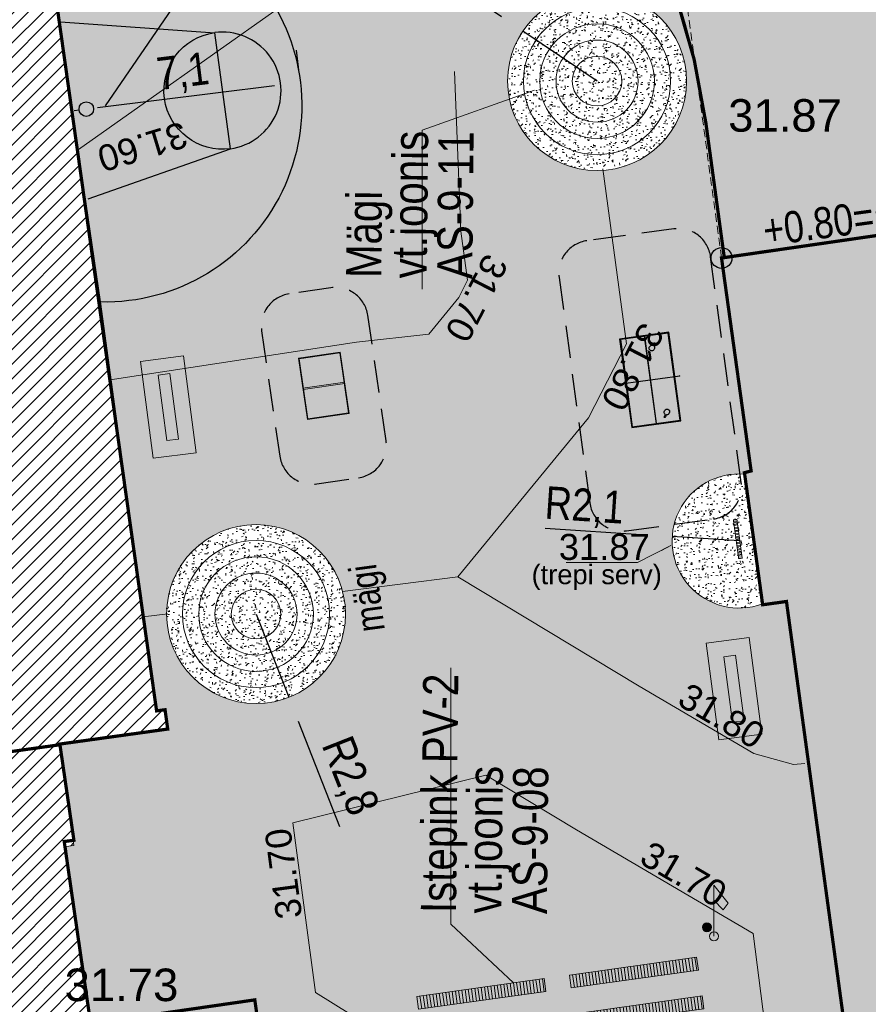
# Model space of a CAD drawing. Header units: metres. Extents: x 737835 to 905050, y 6570742 to 6590316.
# Tile 24 of 64: x 737999 to 738025, y 6590015 to 6590046. Entities that reach past the tile are written whole.
import ezdxf

# ---------------------------------------------------------------- set-up
doc = ezdxf.new("R2010")
doc.units = ezdxf.units.M
doc.header["$LTSCALE"] = 0.5
doc.linetypes.add('ACAD_ISO10W100', pattern=[18, 12, -3, 0, -3])
doc.linetypes.add('DASHED', pattern=[0.75, 0.5, -0.25])
for name, color, linetype in [('00_jooned', 7, 'Continuous'), ('AR_hoone', 7, 'Continuous'), ('AR_hoone punktipilv', 1, 'Continuous'), ('AS_valimoobel PK', 7, 'Continuous')]:
    doc.layers.add(name, color=color, linetype=linetype)
for name, color, linetype, lineweight in [('AS_hoone_projekt PK', 2, 'ACAD_ISO10W100', 15), ('AS_hoone_projekt RG', 2, 'ACAD_ISO10W100', 15), ('AS_kattemärgistus', 8, 'Continuous', 9), ('AS_kõrgused künkad', 5, 'Continuous', 0), ('AS_lipumastid', 5, 'Continuous', 0), ('AS_mõõdud', 7, 'Continuous', 0), ('AS_teed', 7, 'Continuous', 13), ('AS_tekst', 7, 'Continuous', 0), ('AS_tänavavalgustid', 222, 'Continuous', 13), ('AS_vihmaveerenn', 6, 'Continuous', 30), ('TM-vertikaal', 5, 'Continuous', 35), ('TM-vertikaal-181548', 5, 'Continuous', 35)]:
    doc.layers.add(name, color=color, linetype=linetype, lineweight=lineweight)
doc.layers.add('AS_telliskatend PK', color=7, linetype='Continuous', lineweight=5, true_color=0xe79440)
doc.styles.add('GENERATED_STYLE_1', font='ARIALN.TTF')
doc.styles.add('Style-Arial Narrow', font='ARIALN.TTF')
doc.styles.add('TM_TXT', font='swissl.ttf')
doc.dimstyles.new('ISO-25', dxfattribs={"dimtxt": 2.5, "dimasz": 2.5, "dimexe": 1.25, "dimexo": 0.625, "dimtad": 1, "dimdec": 1, "dimtxsty": 'Standard', "dimcen": 2.5, "dimadec": 0, "dimazin": 0, "dimtfac": 1, "dimtdec": 1, "dimtmove": 0, "dimatfit": 3, "dimfxl": 1, "dimarcsym": 0})
pattern_1 = [(50, (0, 0), (0.546554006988, -0.047817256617), [0.05715, -0.62865]), (355, (0, 0), (-0.105730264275, 0.573170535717), [0.04572, -0.50292175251]), (100.4514447, (0.04555, -0.004), (0.44082374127, 0.525353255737), [0.0485700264, -0.5342707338]), (46.1842, (0, 0.1524), (0.813237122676, -0.1261269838), [0.085725, -0.942975]), (96.63555761, (0.0678, 0.1419), (0.71221240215, 0.74227837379), [0.07285506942, -0.80140682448]), (351.18415117, (0, 0.1524), (0.7122124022, 0.74227837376), [0.06857990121, -0.75437919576]), (21, (0.0762, 0.1143), (0.454843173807, -0.30679559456), [0.05715, -0.62865]), (326, (0.0762, 0.1143), (0.185406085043, 0.552563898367), [0.04572, -0.50292]), (71.451445, (0.1141, 0.08873), (0.640249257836, 0.245768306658), [0.0485700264, -0.5342698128]), (37.5, (0, 0), (0.009265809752, 0.2536651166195), [0, -0.496824, 0, -0.51054, 0, -0.504825]), (7.5, (0, 0), (0.200458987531, 0.300541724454), [0, -0.291084, 0, -0.485394, 0, -0.192405]), (327.5, (-0.16993, 0), (0.4067717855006, -0.017186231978), [0, -0.1905, 0, -0.59436, 0, -0.78867]), (317.5, (-0.24613, 0), (0.444387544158, 0.0762794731), [0, -0.24765, 0, -0.394716, 0, -0.56007])]

# ---------------------------------------------------------------- blocks, each defined once
blk = doc.blocks.new('lauatennis')
for points in [[(1726, 64), (1726, 2807), (201, 2807), (201, 64)], [(1706, 84), (1706, 2787), (221, 2787), (221, 84)]]:
    blk.add_lwpolyline(points, close=True)
for points in [[(962, 2787), (962, 84)], [(965, 2787), (965, 84)], [(49, 1436), (1879, 1436)], [(1859, 1440), (1879, 1440), (1879, 1432), (1859, 1432), (1859, 1440)]]:
    blk.add_lwpolyline(points)
for points in [[(1093, 2326, -0.386408), (1070, 2432), (1079, 2444, -0.11855), (1126, 2480, -0.157666), (1162, 2484, 0.297479), (1194, 2496, -0.00736), (1223, 2535, 0.016405), (1232, 2547, -0.45052), (1252, 2548, -0.45052), (1256, 2530, 0.016405), (1248, 2517, -0.00736), (1221, 2477, 0.297479), (1219, 2443, -0.157666), (1227, 2407, -0.11855), (1209, 2351), (1200, 2339, -0.386408)], [(1382, 465, -0.386408), (1414, 362), (1406, 349, -0.11855), (1362, 309, -0.157666), (1327, 302, 0.297479), (1295, 287, -0.00736), (1270, 246, 0.016405), (1262, 233, -0.45052), (1243, 230, -0.45052), (1236, 248, 0.016405), (1244, 262, -0.00736), (1267, 303, 0.297479), (1266, 338, -0.157666), (1255, 373, -0.11855), (1269, 430), (1277, 443, -0.386408)]]:
    blk.add_lwpolyline(points, format="xyb", close=True)
blk = doc.blocks.new('pingid')
at = {"layer": 'AS_valimoobel PK', "lineweight": 13}
blk.add_lwpolyline([(738016.671, 6590008.295), (738016.726, 6590007.899), (738012.815, 6590007.35), (738012.759, 6590007.747)], close=True, dxfattribs=at)
at = {"layer": 'AS_valimoobel PK', "color": 34, "linetype": 'Continuous', "lineweight": 0}
for points in [[(738014.542, 6590007.997), (738014.597, 6590007.6)], [(738014.641, 6590008.01), (738014.696, 6590007.614)], [(738014.74, 6590008.024), (738014.795, 6590007.628)], [(738014.839, 6590008.038), (738014.894, 6590007.642)], [(738014.938, 6590008.052), (738014.993, 6590007.656)], [(738015.037, 6590008.066), (738015.092, 6590007.67)], [(738015.136, 6590008.08), (738015.191, 6590007.684)], [(738015.235, 6590008.094), (738015.29, 6590007.698)], [(738015.334, 6590008.108), (738015.389, 6590007.712)], [(738015.433, 6590008.122), (738015.488, 6590007.725)], [(738015.532, 6590008.135), (738015.587, 6590007.739)], [(738015.631, 6590008.149), (738015.686, 6590007.753)], [(738015.73, 6590008.163), (738015.786, 6590007.767)], [(738015.829, 6590008.177), (738015.885, 6590007.781)], [(738015.928, 6590008.191), (738015.984, 6590007.795)], [(738016.027, 6590008.205), (738016.083, 6590007.809)], [(738016.126, 6590008.219), (738016.182, 6590007.823)], [(738016.225, 6590008.233), (738016.281, 6590007.837)], [(738016.324, 6590008.247), (738016.38, 6590007.85)], [(738016.423, 6590008.26), (738016.479, 6590007.864)], [(738016.522, 6590008.274), (738016.578, 6590007.878)], [(738016.621, 6590008.288), (738016.677, 6590007.892)], [(738012.858, 6590007.76), (738012.914, 6590007.364)], [(738012.957, 6590007.774), (738013.013, 6590007.378)], [(738013.056, 6590007.788), (738013.112, 6590007.392)], [(738013.155, 6590007.802), (738013.211, 6590007.406)], [(738013.254, 6590007.816), (738013.31, 6590007.42)], [(738013.353, 6590007.83), (738013.409, 6590007.434)], [(738013.452, 6590007.844), (738013.508, 6590007.448)], [(738013.551, 6590007.858), (738013.607, 6590007.462)], [(738013.65, 6590007.872), (738013.706, 6590007.475)], [(738013.749, 6590007.885), (738013.805, 6590007.489)], [(738013.848, 6590007.899), (738013.904, 6590007.503)], [(738013.947, 6590007.913), (738014.003, 6590007.517)], [(738014.046, 6590007.927), (738014.102, 6590007.531)], [(738014.145, 6590007.941), (738014.201, 6590007.545)], [(738014.245, 6590007.955), (738014.3, 6590007.559)], [(738014.344, 6590007.969), (738014.399, 6590007.573)], [(738014.443, 6590007.983), (738014.498, 6590007.587)]]:
    blk.add_lwpolyline(points, dxfattribs=at)
blk = doc.blocks.new('A$C2A7712CE')
at = {"lineweight": 0}
for p, q in [((0, 0.75), (0, 2.25)), ((0, 2.25), (0.622, 1.46)), ((0.405, 1.167), (0, 1.586)), ((0.622, 1.46), (0.405, 1.167)), ((0, 0), (0, 0.998))]:
    blk.add_line(p, q, dxfattribs=at)
blk.add_circle((0, 0), 0.2, dxfattribs=at)
blk = doc.blocks.new('A$C3fe625b8')
at = {"layer": '00_jooned', "color": 1, "linetype": 'DASHED', "lineweight": 13}
blk.add_lwpolyline([(70.918, -11.642), (66.928, 17.589), (77.586, 19.044), (81.565, -10.101)], close=True, dxfattribs=at)
at = {"layer": '00_jooned', "color": 1, "linetype": 'Continuous', "lineweight": 13}
for points in [[(93.439, -44.046), (90.473, -22.879), (90.971, -22.81), (89.648, -13.234), (82.148, -14.408), (81.567, -10.116), (81.565, -10.101), (70.918, -11.642), (71.828, -18.189), (71.619, -18.218), (72.183, -22.304), (72.914, -22.203), (75.037, -37.73)], [(57.956, -44.222), (56.57, -34.451), (41.221, -36.681)]]:
    blk.add_lwpolyline(points, dxfattribs=at)
blk = doc.blocks.new('*D144')
at = {"layer": 'AS_mõõdud', "color": 0, "lineweight": -2, "transparency": 16777216}
for p, q in [((738007.151, 6590050.591), (738005.84, 6590048.675)), ((738001.981, 6590043.036), (738005.388, 6590048.015))]:
    blk.add_line(p, q, dxfattribs=at)
at = {"layer": 'AS_mõõdud', "color": 0, "transparency": 16777216}
blk.add_solid([(738005.73, 6590048.75), (738005.95, 6590048.6), (738005.388, 6590048.015)], dxfattribs=at)
at = {"layer": 'Defpoints', "color": 0, "transparency": 16777216}
for p in [(738005.388, 6590048.015), (738001.981, 6590043.036)]:
    blk.add_point(p, dxfattribs=at)
at = {"layer": 'AS_mõõdud', "color": 0, "transparency": 16777216, "insert": (738006.217, 6590050.308), "char_height": 1, "attachment_point": 5, "rotation": 55.6129, "style": 'Style-Arial Narrow'}
blk.add_mtext('R6', dxfattribs=at)
blk = doc.blocks.new('*D145')
at = {"layer": 'AS_mõõdud', "color": 0, "lineweight": -2, "transparency": 16777216}
for p, q in [((738015.493, 6590030.051), (738018.606, 6590029.846)), ((738021.463, 6590029.657), (738019.404, 6590029.793))]:
    blk.add_line(p, q, dxfattribs=at)
at = {"layer": 'AS_mõõdud', "color": 0, "transparency": 16777216}
blk.add_solid([(738018.615, 6590029.979), (738018.597, 6590029.713), (738019.404, 6590029.793)], dxfattribs=at)
at = {"layer": 'Defpoints', "color": 0, "transparency": 16777216}
for p in [(738019.404, 6590029.793), (738021.463, 6590029.657)]:
    blk.add_point(p, dxfattribs=at)
at = {"layer": 'AS_mõõdud', "color": 0, "transparency": 16777216, "insert": (738016.697, 6590030.674), "char_height": 1, "attachment_point": 5, "rotation": 356.2218, "style": 'Style-Arial Narrow'}
blk.add_mtext('R2,1', dxfattribs=at)
blk = doc.blocks.new('*D146')
at = {"layer": 'AS_mõõdud', "color": 0, "lineweight": -2, "transparency": 16777216}
for p, q in [((738011.434, 6590047.619), (738014.151, 6590045.783)), ((738017.092, 6590043.795), (738014.814, 6590045.335))]:
    blk.add_line(p, q, dxfattribs=at)
at = {"layer": 'AS_mõõdud', "color": 0, "transparency": 16777216}
blk.add_solid([(738014.226, 6590045.893), (738014.076, 6590045.672), (738014.814, 6590045.335)], dxfattribs=at)
at = {"layer": 'Defpoints', "color": 0, "transparency": 16777216}
for p in [(738014.814, 6590045.335), (738017.092, 6590043.795)]:
    blk.add_point(p, dxfattribs=at)
at = {"layer": 'AS_mõõdud', "color": 0, "transparency": 16777216, "insert": (738012.803, 6590047.431), "char_height": 1, "attachment_point": 5, "rotation": 325.9491, "style": 'Style-Arial Narrow'}
blk.add_mtext('{\\fArial Narrow|b0|i0|c186|p39;R2}.{\\fArial Narrow|b0|i0|c186|p39;8}', dxfattribs=at)
blk = doc.blocks.new('*D148')
at = {"layer": 'AS_mõõdud', "color": 0, "lineweight": -2, "transparency": 16777216}
for p, q in [((738007.934, 6590044.053), (738007.848, 6590044.748)), ((738000.9, 6590043.186), (738000.815, 6590043.881)), ((738001.731, 6590042.986), (738007.177, 6590043.658))]:
    blk.add_line(p, q, dxfattribs=at)
at = {"layer": 'AS_mõõdud', "color": 0, "transparency": 16777216}
for points in [[(738007.16, 6590043.79), (738007.193, 6590043.525), (738007.971, 6590043.756)], [(738001.715, 6590043.118), (738001.747, 6590042.854), (738000.937, 6590042.888)]]:
    blk.add_solid(points, dxfattribs=at)
at = {"layer": 'Defpoints', "color": 0, "transparency": 16777216}
for p in [(738007.971, 6590043.756), (738007.971, 6590043.756), (738000.937, 6590042.888)]:
    blk.add_point(p, dxfattribs=at)
at = {"layer": 'AS_mõõdud', "color": 0, "transparency": 16777216, "insert": (738004.368, 6590044.018), "char_height": 1, "attachment_point": 5, "rotation": 7.0297, "style": 'Style-Arial Narrow'}
blk.add_mtext('7,1', dxfattribs=at)
blk = doc.blocks.new('*D150')
at = {"layer": 'AS_mõõdud', "color": 0, "lineweight": -2, "transparency": 16777216}
for p, q in [((738006.608, 6590027.41), (738007.615, 6590024.851)), ((738009.184, 6590020.869), (738007.909, 6590024.107))]:
    blk.add_line(p, q, dxfattribs=at)
at = {"layer": 'AS_mõõdud', "color": 0, "transparency": 16777216}
blk.add_solid([(738008.033, 6590024.156), (738007.785, 6590024.058), (738007.615, 6590024.851)], dxfattribs=at)
at = {"layer": 'Defpoints', "color": 0, "transparency": 16777216}
for p in [(738006.608, 6590027.41), (738007.615, 6590024.851)]:
    blk.add_point(p, dxfattribs=at)
at = {"layer": 'AS_mõõdud', "color": 0, "transparency": 16777216, "insert": (738009.438, 6590022.409), "char_height": 1, "attachment_point": 5, "rotation": 291.4969, "style": 'Style-Arial Narrow'}
blk.add_mtext('R2,8', dxfattribs=at)

msp = doc.modelspace()

# ---------------------------------------------------------------- hatches: boundary and pattern name
at = {"layer": 'AS_hoone_projekt PK', "lineweight": 15, "true_color": 0xa0c6cf}
h = msp.add_hatch(color=9, dxfattribs=at)
h.dxf.hatch_style = 1
h.paths.add_polyline_path([(737991.221, 6590013.319), (738001.742, 6590014.848), (738006.57, 6590015.549), (738007.956, 6590005.778), (738010.079, 6590006.073), (738025.395, 6590008.225), (738024.831, 6590012.241), (738025.037, 6590012.27), (738022.914, 6590027.797), (738022.183, 6590027.696), (738021.623, 6590031.756), (738021.828, 6590031.811), (738020.918, 6590038.358), (738031.565, 6590039.899), (738032.148, 6590035.592), (738039.648, 6590036.766), (738040.971, 6590027.19), (738040.473, 6590027.121), (738041.64, 6590018.796), (738042.094, 6590018.864), (738042.25, 6590017.831), (738041.784, 6590017.761), (738042.136, 6590015.251), (738042.631, 6590015.32), (738042.777, 6590014.274), (738042.283, 6590014.205), (738043.439, 6590005.954), (738043.938, 6590006.024), (738045.291, 6589996.459), (738034.732, 6589994.893), (738034.697, 6589995.13), (738016.426, 6589992.546), (738016.452, 6589992.358), (738005.881, 6589990.874), (738005.85, 6589991.095), (737994.572, 6589989.499)])
at = {"layer": 'AS_hoone_projekt RG'}
h = msp.add_hatch(color=2, dxfattribs=at)
h.dxf.hatch_style = 1
edge = h.paths.add_edge_path()
edge.add_line((737980.136, 6590036.826), (737979.804, 6590036.782))
edge.add_line((737979.804, 6590036.782), (737974.279, 6590077.254))
edge.add_line((737974.279, 6590077.254), (738025.466, 6590084.242))
edge.add_line((738025.466, 6590084.242), (738031.52, 6590039.892))
edge.add_line((738031.52, 6590039.892), (738021.003, 6590038.369))
edge.add_line((738021.003, 6590038.369), (738020.437, 6590042.511))
edge.add_arc((738000.053, 6590039.753), 20.57, 7.7063, 96.2793)
edge.add_line((737997.803, 6590060.199), (737997.094, 6590060.102))
edge.add_arc((738001.09, 6590039.543), 20.944, 101.0006, 169.898)
edge.add_arc((738004.903, 6590038.565), 24.871, 169.2196, 180.7948)
edge.add_arc((737997.55, 6590038.789), 17.525, 181.861, 186.4331)
at = {"layer": 'AS_hoone_projekt RG', "lineweight": 15}
h = msp.add_hatch(dxfattribs=at)
h.set_pattern_fill('ANSI31', color=252, scale=0.1)
h.set_pattern_definition([(45, (0, 0), (-0.224506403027, 0.224506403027), [])])
h.paths.add_polyline_path([(737983.264, 6590027.214), (737983.224, 6590027.664), (737990.057, 6590028.652), (737987.607, 6590046.552), (737987.31, 6590046.51), (737987.235, 6590047.037), (738000.402, 6590048.859), (738000.478, 6590048.342), (738000.181, 6590048.298), (738003.551, 6590024.434), (738003.811, 6590024.469), (738003.893, 6590023.875), (738000.577, 6590023.414), (738001.009, 6590020.3), (738000.766, 6590020.271), (738001.524, 6590014.816), (737991.221, 6590013.319), (737991.275, 6590012.936), (737985.429, 6590012.194), (737985.355, 6590012.725), (737985.745, 6590012.781), (737983.688, 6590027.193), (737983.292, 6590027.136), (737983.196, 6590027.692), (737990.057, 6590028.652), (737983.196, 6590027.692)])
at = {"layer": 'AS_teed', "lineweight": 9, "true_color": 0xf27172}
h = msp.add_hatch(dxfattribs=at)
h.set_pattern_fill('AR-CONC', color=11, scale=0.003)
h.set_pattern_definition(pattern_1)
edge = h.paths.add_edge_path()
edge.add_line((738001.826, 6590037.005), (738000.181, 6590048.298))
edge.add_line((738000.181, 6590048.298), (738000.478, 6590048.342))
edge.add_line((738000.478, 6590048.342), (738000.402, 6590048.859))
edge.add_arc((738001.981, 6590043.036), 6.033, -91.4688, 105.1675, ccw=False)
h = msp.add_hatch(dxfattribs=at)
h.set_pattern_fill('AR-CONC', color=11, scale=0.003)
h.set_pattern_definition(pattern_1)
edge = h.paths.add_edge_path()
edge.add_arc((738017.092, 6590043.795), 2.75, 0, 360)
h = msp.add_hatch(dxfattribs=at)
h.set_pattern_fill('AR-CONC', color=11, scale=0.003)
h.set_pattern_definition([(50, (0, 0), (0.546554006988, -0.047817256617), [0.05715, -0.62865]), (355, (0, 0), (-0.105730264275, 0.573170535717), [0.04572, -0.50292175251]), (100.4514447, (0.04555, -0.004), (0.44082374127, 0.525353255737), [0.0485700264, -0.5342707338]), (46.1842, (0, 0.1524), (0.813237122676, -0.1261269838), [0.085725, -0.942975]), (96.63555761, (0.0678, 0.1419), (0.71221240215, 0.74227837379), [0.07285506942, -0.80140682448]), (351.18415117, (0, 0.1524), (0.7122124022, 0.74227837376), [0.06857990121, -0.75437919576]), (21, (0.0762, 0.1143), (0.454843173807, -0.30679559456), [0.05715, -0.62865]), (326, (0.0762, 0.1143), (0.185406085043, 0.552563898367), [0.04572, -0.50292]), (71.451445, (0.1141, 0.08873), (0.640249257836, 0.245768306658), [0.0485700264, -0.5342698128]), (37.5, (0, 0), (0.009265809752, 0.2536651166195), [0, -0.496824, 0, -0.51054, 0, -0.504825]), (7.5, (0, 0), (0.200458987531, 0.300541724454), [0, -0.291084, 0, -0.485394, 0, -0.192405]), (327.5, (-0.16993, 0), (0.4067717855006, -0.017186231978), [0, -0.1905, 0, -0.59436, 0, -0.78867]), (317.5, (-0.24613, 0), (0.444387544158, 0.0762794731), [0, -0.24765, 0, -0.394716, 0, -0.56007])])
edge = h.paths.add_edge_path()
edge.add_line((738021.628, 6590031.714), (738022.173, 6590027.723))
edge.add_arc((738021.461, 6590029.658), 2.062, 85.3539, 290.1933, ccw=False)
h = msp.add_hatch(dxfattribs=at)
h.set_pattern_fill('AR-CONC', color=11, scale=0.003)
h.set_pattern_definition(pattern_1)
edge = h.paths.add_edge_path()
edge.add_arc((738006.608, 6590027.41), 2.75, 0, 360)
at = {"layer": 'AS_telliskatend PK', "true_color": 0xe79440}
h = msp.add_hatch(dxfattribs=at)
h.set_pattern_fill('AR-HBONE', color=33, scale=0.003)
edge = h.paths.add_edge_path(flags=16)
edge.add_arc((738017.092, 6590043.795), 2.75, 0, 360)
edge = h.paths.add_edge_path(flags=16)
edge.add_arc((738006.608, 6590027.41), 2.75, 0, 360)
edge = h.paths.add_edge_path()
edge.add_line((737981.072, 6590027.394), (737983.224, 6590027.664))
edge.add_line((737983.224, 6590027.664), (737990.072, 6590028.609))
edge.add_line((737990.072, 6590028.609), (737987.607, 6590046.552))
edge.add_line((737987.607, 6590046.552), (737987.31, 6590046.51))
edge.add_line((737987.31, 6590046.51), (737987.235, 6590047.037))
edge.add_line((737987.235, 6590047.037), (738000.402, 6590048.859))
edge.add_arc((738001.981, 6590043.036), 6.033, -91.469, 105.1676, ccw=False)
edge.add_line((738001.826, 6590037.005), (738003.551, 6590024.434))
edge.add_line((738003.551, 6590024.434), (738003.811, 6590024.469))
edge.add_line((738003.811, 6590024.469), (738003.894, 6590023.873))
edge.add_line((738003.894, 6590023.873), (738000.577, 6590023.412))
edge.add_line((738000.577, 6590023.412), (738001.009, 6590020.3))
edge.add_line((738001.009, 6590020.3), (738000.767, 6590020.266))
edge.add_line((738000.767, 6590020.266), (738001.524, 6590014.816))
edge.add_line((738001.524, 6590014.816), (738006.57, 6590015.549))
edge.add_line((738006.57, 6590015.549), (738007.956, 6590005.778))
edge.add_line((738007.956, 6590005.778), (738025.395, 6590008.225))
edge.add_line((738025.395, 6590008.225), (738024.831, 6590012.241))
edge.add_line((738024.831, 6590012.241), (738025.037, 6590012.27))
edge.add_line((738025.037, 6590012.27), (738022.914, 6590027.797))
edge.add_line((738022.914, 6590027.797), (738022.183, 6590027.696))
edge.add_line((738022.183, 6590027.696), (738022.173, 6590027.723))
edge.add_arc((738021.461, 6590029.658), 2.062, 85.3538, 290.1934, ccw=False)
edge.add_line((738021.628, 6590031.714), (738021.619, 6590031.782))
edge.add_line((738021.619, 6590031.782), (738021.828, 6590031.811))
edge.add_line((738021.828, 6590031.811), (738020.918, 6590038.358))
edge.add_line((738020.918, 6590038.358), (738021.003, 6590038.37))
edge.add_line((738021.003, 6590038.37), (738020.437, 6590042.511))
edge.add_arc((738000.145, 6590039.87), 20.463, 7.4145, 96.5711)
edge.add_line((737997.803, 6590060.199), (737997.803, 6590060.199))
edge.add_line((737997.803, 6590060.199), (737997.094, 6590060.102))
edge.add_arc((738001.091, 6590039.543), 20.944, 101.0013, 169.8973)
edge.add_arc((738005.04, 6590038.553), 25.008, 169.2514, 180.7629)
edge.add_arc((737996.197, 6590038.718), 16.17, 181.7655, 186.7203)
edge.add_line((737980.138, 6590036.826), (737979.804, 6590036.782))
edge.add_line((737979.804, 6590036.782), (737981.072, 6590027.394))
at = {"layer": 'AS_tänavavalgustid'}
h = msp.add_hatch(color=256, dxfattribs=at)
h.dxf.hatch_style = 1
h.paths.add_polyline_path([(738020.331, 6590017.782, 1), (738020.607, 6590017.782, 1)])
at = {"layer": 'AS_vihmaveerenn', "lineweight": 13, "ltscale": 0.5}
h = msp.add_hatch(dxfattribs=at)
h.set_pattern_fill('ANSI32', color=256, scale=0.01, angle=143)
h.set_pattern_definition([(188, (29.88436, 25.31004), (0.0132562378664, -0.0943230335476), []), (188, (29.8485, 25.33706), (0.0132562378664, -0.0943230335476), [])])
h.paths.add_polyline_path([(738021.283, 6590030.304), (738021.445, 6590029.115), (738021.554, 6590029.13), (738021.392, 6590030.319)])

# ---------------------------------------------------------------- linework, layer by layer
at = {"layer": 'AR_hoone', "color": 7, "linetype": 'Continuous', "lineweight": 30, "const_width": 0.1}
msp.add_lwpolyline([(737991.275, 6590012.936), (737985.429, 6590012.194), (737985.355, 6590012.725), (737985.751, 6590012.782), (737983.688, 6590027.193), (737983.292, 6590027.136), (737983.224, 6590027.664), (737990.072, 6590028.609), (737987.607, 6590046.552), (737987.31, 6590046.51), (737987.235, 6590047.037), (738000.402, 6590048.859), (738000.478, 6590048.342), (738000.181, 6590048.298), (738003.551, 6590024.434), (738003.811, 6590024.469), (738003.893, 6590023.875), (738000.577, 6590023.414), (738001.009, 6590020.456), (738000.711, 6590020.418), (738001.524, 6590014.816), (737991.221, 6590013.319)], close=True, dxfattribs=at)
msp.add_lwpolyline([(737990.057, 6590028.652), (737990.981, 6590022.05), (738000.573, 6590023.392)], dxfattribs=at)
at = {"layer": 'AR_hoone punktipilv', "color": 1, "lineweight": 30}
msp.add_circle((738020.918, 6590038.358), 0.321, dxfattribs=at)
at = {"layer": 'AS_hoone_projekt PK', "color": 7, "linetype": 'Continuous', "lineweight": 0, "const_width": 0.1}
msp.add_lwpolyline([(737980.136, 6590036.826), (737979.804, 6590036.782), (737974.279, 6590077.254), (738025.466, 6590084.242), (738031.52, 6590039.892), (738021.003, 6590038.369), (738020.437, 6590042.511, 0.406938), (737997.803, 6590060.199), (737997.803, 6590060.199), (737997.803, 6590060.199), (737997.803, 6590060.199), (737997.094, 6590060.102, 0.310017), (737980.471, 6590043.217, 0.050549), (737980.035, 6590038.22, 0.019953), (737980.136, 6590036.826)], format="xyb", close=True, dxfattribs=at)
at = {"layer": 'AS_hoone_projekt PK', "color": 7, "linetype": 'Continuous', "lineweight": 30, "const_width": 0.1}
for points in [[(738025.037, 6590012.27), (738022.914, 6590027.797), (738022.183, 6590027.696), (738021.623, 6590031.756), (738021.828, 6590031.811), (738020.918, 6590038.358), (738031.565, 6590039.899), (738032.148, 6590035.592), (738039.648, 6590036.766), (738040.971, 6590027.19), (738040.473, 6590027.121), (738041.64, 6590018.796), (738042.094, 6590018.864), (738042.25, 6590017.831), (738041.784, 6590017.761), (738042.136, 6590015.251)], [(738001.742, 6590014.848), (738006.57, 6590015.549), (738007.956, 6590005.778)]]:
    msp.add_lwpolyline(points, dxfattribs=at)
at = {"layer": 'AS_kattemärgistus', "color": 8, "lineweight": 30}
for p, q in [((738000.596, 6590045.615), (738005.337, 6590045.284)), ((738005.819, 6590041.717), (738005.337, 6590045.284)), ((738001.168, 6590042.904), (738001.019, 6590042.884)), ((738001.445, 6590040.177), (738005.819, 6590041.717))]:
    msp.add_line(p, q, dxfattribs=at)
for points in [[(738001.826, 6590037.005), (738000.181, 6590048.298), (738000.478, 6590048.342), (738000.402, 6590048.859, -1.15684), (738001.826, 6590037.005, 2.408944)], [(738000.402, 6590048.859, -1.15684), (738001.826, 6590037.005, -2.851261)]]:
    msp.add_lwpolyline(points, format="xyb", dxfattribs=at)
msp.add_circle((738001.391, 6590042.935), 0.225, dxfattribs=at)
at = {"layer": 'AS_kattemärgistus', "color": 8, "lineweight": 30, "extrusion": (0, 0, -1)}
msp.add_arc((-738005.578, 6590043.501), 1.8, 262.2991, 82.2991, dxfattribs=at)
at = {"layer": 'AS_kattemärgistus', "color": 8, "lineweight": 30}
msp.add_arc((738005.578, 6590043.501), 1.8, 277.7009, 97.7009, dxfattribs=at)
at = {"layer": 'AS_kõrgused künkad'}
for centre, radius in [((738017.092, 6590043.795), 2.262), ((738017.092, 6590043.795), 1.762), ((738017.092, 6590043.795), 1.262), ((738017.092, 6590043.795), 0.762), ((738006.608, 6590027.41), 2.262), ((738006.608, 6590027.41), 1.762), ((738006.608, 6590027.41), 1.262), ((738006.608, 6590027.41), 0.762)]:
    msp.add_circle(centre, radius, dxfattribs=at)
at = {"layer": 'AS_teed', "lineweight": 13}
for points in [[(738011.717, 6590037.398), (738011.717, 6590042.287), (738015.171, 6590043.52)], [(738012.595, 6590025.754), (738012.595, 6590017.873), (738014.52, 6590016.072)]]:
    msp.add_lwpolyline(points, dxfattribs=at)
at = {"layer": 'AS_teed'}
msp.add_lwpolyline([(738021.628, 6590031.714), (738022.173, 6590027.723, -1.244187), (738021.628, 6590031.714, 0.630793)], format="xyb", dxfattribs=at)
for centre in [(738017.092, 6590043.795), (738006.608, 6590027.41)]:
    msp.add_circle(centre, 2.75, dxfattribs=at)
at = {"layer": 'AS_telliskatend PK'}
for points in [[(738025.037, 6590012.27), (738022.914, 6590027.797), (738022.183, 6590027.696), (738022.173, 6590027.723, -1.244189), (738021.628, 6590031.714), (738021.619, 6590031.782), (738021.828, 6590031.811), (738020.918, 6590038.358), (738021.003, 6590038.37), (738020.437, 6590042.511, 0.409909), (737997.803, 6590060.199)], [(738000.402, 6590048.859, -1.156843), (738001.826, 6590037.005), (738003.551, 6590024.434), (738003.811, 6590024.469), (738003.894, 6590023.873), (738000.577, 6590023.412), (738001.009, 6590020.3), (738000.767, 6590020.266), (738001.524, 6590014.816), (738006.57, 6590015.549), (738007.956, 6590005.778)]]:
    msp.add_lwpolyline(points, format="xyb", dxfattribs=at)
at = {"layer": 'AS_tänavavalgustid'}
msp.add_circle((738020.469, 6590017.782), 0.138, dxfattribs=at)
at = {"layer": 'AS_valimoobel PK', "lineweight": 20}
for p, q in [((738008.047, 6590034.353), (738009.333, 6590034.541)), ((738008.053, 6590034.314), (738009.339, 6590034.501))]:
    msp.add_line(p, q, dxfattribs=at)
at = {"layer": 'AS_valimoobel PK', "color": 8, "linetype": 'DASHED', "ltscale": 4}
for points in [[(738015.925, 6590037.762), (738016.869, 6590030.826, 0.414214), (738017.995, 6590029.97), (738020.67, 6590030.334, 0.414214), (738021.526, 6590031.459), (738020.582, 6590038.395, 0.414214), (738019.457, 6590039.252), (738016.781, 6590038.888, 0.414214)], [(738010.607, 6590032.735), (738010.044, 6590036.595, 0.414214), (738008.911, 6590037.44), (738007.624, 6590037.253, 0.414214), (738006.779, 6590036.119), (738007.341, 6590032.26, 0.414214), (738008.475, 6590031.414), (738009.762, 6590031.602, 0.414214)]]:
    msp.add_lwpolyline(points, format="xyb", close=True, dxfattribs=at)
at = {"layer": 'AS_valimoobel PK', "lineweight": 18}
for points in [[(738003.448, 6590032.2), (738003.059, 6590035.174), (738004.378, 6590035.347), (738004.767, 6590032.372), (738003.448, 6590032.2)], [(738020.84, 6590023.54), (738020.451, 6590026.515), (738021.77, 6590026.687), (738022.158, 6590023.713), (738020.84, 6590023.54)]]:
    msp.add_lwpolyline(points, dxfattribs=at)
at = {"layer": 'AS_valimoobel PK', "lineweight": 20}
msp.add_lwpolyline([(738009.473, 6590033.581), (738009.199, 6590035.461), (738007.913, 6590035.273), (738008.187, 6590033.393), (738009.473, 6590033.581)], dxfattribs=at)
msp.add_lwpolyline([(738009.45, 6590033.598), (738009.182, 6590035.438), (738007.935, 6590035.257), (738008.204, 6590033.416)], close=True, dxfattribs=at)
at = {"layer": 'AS_valimoobel PK', "lineweight": 18}
for points in [[(738003.865, 6590032.742), (738003.602, 6590034.757), (738003.961, 6590034.804), (738004.224, 6590032.789)], [(738021.257, 6590024.083), (738020.993, 6590026.098), (738021.352, 6590026.145), (738021.616, 6590024.13)]]:
    msp.add_lwpolyline(points, close=True, dxfattribs=at)
at = {"layer": 'AS_vihmaveerenn', "linetype": 'Continuous', "lineweight": 0, "const_width": 0.03}
msp.add_lwpolyline([(738021.283, 6590030.304), (738021.445, 6590029.115), (738021.554, 6590029.13), (738021.392, 6590030.319), (738021.392, 6590030.319), (738021.283, 6590030.304), (738021.283, 6590030.304), (738021.283, 6590030.304)], dxfattribs=at)
at = {"layer": 'TM-vertikaal-181548', "color": 151, "linetype": 'Continuous', "lineweight": 9, "flags": 128}
for points, elevation in [([(738001.146, 6590041.697), (738007.33, 6590046.061), (738010.38, 6590050.136)], 31.6), ([(738002.128, 6590034.608), (738009.696, 6590035.772), (738011.917, 6590036.018), (738012.843, 6590037.146), (738013.114, 6590037.671), (738012.909, 6590039.183), (738012.708, 6590044.092)], 31.7), ([(738012.811, 6590028.558), (738016.828, 6590033.445), (738017.999, 6590035.723), (738017.273, 6590041.097)], 31.8), ([(738023.478, 6590022.819), (738023.132, 6590022.782), (738021.914, 6590023.123), (738018.382, 6590025.195), (738012.811, 6590028.558), (738009.265, 6590028.105)], 31.8), ([(738003.894, 6590027.418), (738003.136, 6590027.321), (738003.022, 6590027.253)], 31.8)]:
    msp.add_lwpolyline(points, dxfattribs=dict(at, elevation=elevation))
for points in [[(738019.364, 6590029.518), (738018.34, 6590028.992), (738016.144, 6590028.992)], [(738019.364, 6590029.518), (738019.071, 6590029.367)]]:
    msp.add_lwpolyline(points, dxfattribs=at)
at = {"layer": 'TM-vertikaal-181548', "color": 151, "linetype": 'Continuous', "lineweight": 9, "elevation": 31.7, "flags": 128}
msp.add_lwpolyline([(738016.025, 6590009.176), (738022.84, 6590010.132), (738021.89, 6590017.588), (738016.457, 6590020.776), (738013.672, 6590022.458), (738007.742, 6590020.993), (738008.44, 6590015.776), (738012.07, 6590013.514), (738016.025, 6590009.176)], close=True, dxfattribs=at)

# ---------------------------------------------------------------- block references
at = {"layer": 'AR_hoone punktipilv', "lineweight": 40}
msp.add_blockref('A$C3fe625b8', (737950, 6590050), dxfattribs=at)
at = {"layer": 'AS_lipumastid', "linetype": 'Continuous', "lineweight": 0, "xscale": 0.7, "yscale": 0.7, "zscale": 0.7}
msp.add_blockref('A$C2A7712CE', (738020.685, 6590017.504), dxfattribs=at)
at = {"layer": 'AS_valimoobel PK', "color": 7, "xscale": 0.001, "yscale": 0.001, "zscale": 0.001, "rotation": 7.747953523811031}
msp.add_blockref('lauatennis', (738017.966, 6590033.058), dxfattribs=at)
at = {"layer": 'AS_valimoobel PK', "lineweight": 30}
for p in [(3.481, 8.566), (-1.21, 7.909), (3.647, 7.378)]:
    msp.add_blockref('pingid', p, dxfattribs=at)

# ---------------------------------------------------------------- texts
at = {"layer": 'AS_tekst', "color": 7, "char_height": 1.08, "width": 15.61235, "attachment_point": 7, "rotation": 89.4191, "line_spacing_factor": 0.776524, "style": 'GENERATED_STYLE_1'}
for s, insert in [('Mägi\\Pvt.joonis \\PAS-9-11', (738013.268, 6590037.71)), ('Istepink PV-2\\Pvt.joonis \\PAS-9-08', (738015.564, 6590018.185))]:
    msp.add_mtext(s, dxfattribs=dict(at, insert=insert))
at = {"layer": 'AS_tekst', "color": 7, "attachment_point": 7, "line_spacing_factor": 0.776524, "style": 'GENERATED_STYLE_1'}
for s, insert, char_height, rotation in [('+0.80=abs.31.90', (738022.267, 6590038.705), 0.96, 7.7015), ('mägi', (738010.822, 6590026.954), 0.84, 97.7015)]:
    msp.add_mtext(s, dxfattribs=dict(at, insert=insert, char_height=char_height, rotation=rotation))
at = {"layer": 'TM-vertikaal', "color": 151, "linetype": 'Continuous', "lineweight": 35, "style": 'TM_TXT'}
for s, insert, char_height, attachment_point in [('31.87', (738021.123, 6590042.733, 31.869), 1, 4), ('31.87', (738017.314, 6590029.063, 31.8), 0.8, 8), ('(trepi serv)', (738017.081, 6590028.148, 31.8), 0.6, 8), ('31.73', (738000.724, 6590016.004, 31.73), 1, 4)]:
    msp.add_mtext(s, dxfattribs=dict(at, insert=insert, char_height=char_height, attachment_point=attachment_point))
at = {"layer": 'TM-vertikaal', "color": 151, "linetype": 'Continuous', "lineweight": 35, "char_height": 0.8, "attachment_point": 8, "style": 'TM_TXT'}
for s, insert, rotation in [('31.60', (738002.999, 6590042.168, 31.6), 196.8297), ('31.70', (738013.024, 6590037.31, 31.7), 242.8021), ('31.80', (738017.823, 6590035.195, 31.8), 242.8021), ('31.80', (738020.714, 6590023.926, 31.8), 329.5963), ('31.70', (738007.858, 6590019.483, 31.7), 97.6247), ('31.70', (738019.549, 6590019.06, 31.7), 329.5963)]:
    msp.add_mtext(s, dxfattribs=dict(at, insert=insert, rotation=rotation))

# ---------------------------------------------------------------- dimensions: what is measured, and where the dimension line sits
at = {"layer": 'AS_mõõdud'}
for center, mpoint, override, picture, middle in [((738001.981, 6590043.036), (738005.388, 6590048.015), {"dimtxt": 1, "dimasz": 0.8, "dimexe": 1, "dimexo": 0.3, "dimgap": 0.1, "dimtxsty": 'Style-Arial Narrow', "dimtmove": 1}, '*D144', (738006.217, 6590050.308)), ((738021.463, 6590029.657), (738019.404, 6590029.793), {"dimtxt": 1, "dimasz": 0.8, "dimexe": 1, "dimexo": 0.3, "dimgap": 0.1, "dimtxsty": 'Style-Arial Narrow', "dimtmove": 1}, '*D145', (738016.697, 6590030.674)), ((738006.608, 6590027.41), (738007.615, 6590024.851), {"dimtxt": 1, "dimasz": 0.8, "dimexe": 1, "dimexo": 0.3, "dimgap": 0.2, "dimtxsty": 'Style-Arial Narrow', "dimtmove": 1}, '*D150', (738009.438, 6590022.409))]:
    dim = msp.add_radius_dim(center=center, mpoint=mpoint, dimstyle='ISO-25', override=override, dxfattribs=at)
    dim.commit()
    dim.dimension.update_dxf_attribs({"geometry": picture, "text_midpoint": middle})
dim = msp.add_radius_dim(center=(738017.092, 6590043.795), mpoint=(738014.814, 6590045.335), text='{\\fArial Narrow|b0|i0|c186|p39;R2}.{\\fArial Narrow|b0|i0|c186|p39;8}', dimstyle='ISO-25', override={"dimtxt": 1, "dimasz": 0.8, "dimexe": 1, "dimexo": 0.3, "dimgap": 0.1, "dimtxsty": 'Style-Arial Narrow', "dimtmove": 1}, dxfattribs=at)
dim.commit()
dim.dimension.update_dxf_attribs({"geometry": '*D146', "text_midpoint": (738012.803, 6590047.431)})
dim = msp.add_aligned_dim(p1=(738000.937, 6590042.888), p2=(738007.971, 6590043.756), distance=0, dimstyle='ISO-25', override={"dimtxt": 1, "dimasz": 0.8, "dimexe": 1, "dimexo": 0.3, "dimgap": 0.1, "dimtxsty": 'Style-Arial Narrow', "dimtmove": 1}, dxfattribs=at)
dim.commit()
dim.dimension.update_dxf_attribs({"geometry": '*D148', "text_midpoint": (738004.368, 6590044.018)})

doc.saveas('drawing.dxf')
